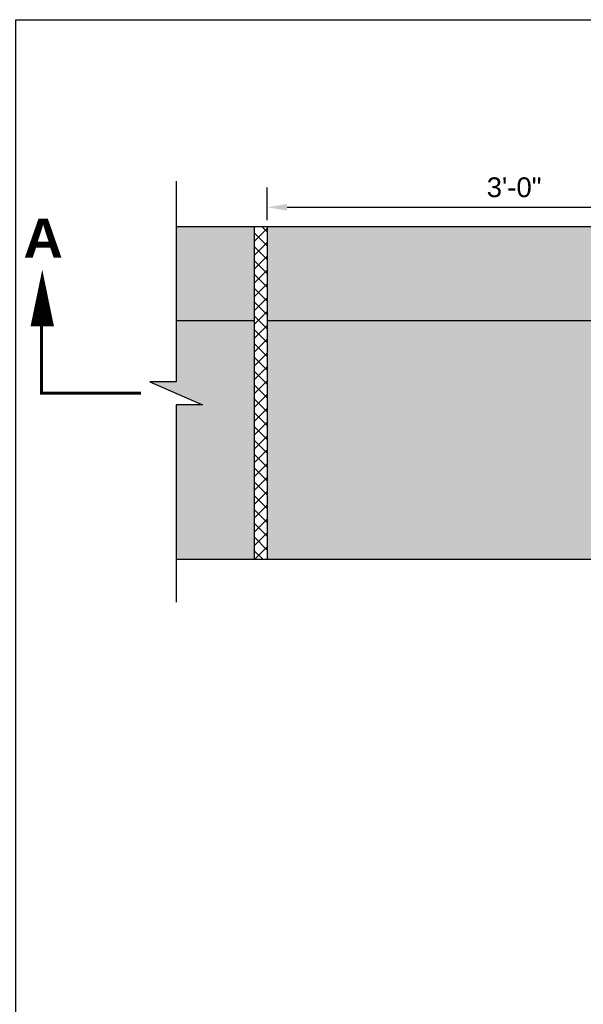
# Model space of a CAD drawing. Header units: feet. Extents: x 6 to 219, y -47 to 30.
# Tile 7 of 47: x 158 to 161.6, y 18.08 to 24.37. Entities that reach past the tile are written whole.
import ezdxf

# ---------------------------------------------------------------- set-up
doc = ezdxf.new("R2010")
doc.units = ezdxf.units.FT
doc.header["$MEASUREMENT"] = 0
doc.linetypes.add('B', pattern=[0.3, 0.25, -0.05])
doc.linetypes.add('PHANTOM2', pattern=[1.25, 0.625, -0.125, 0.125, -0.125, 0.125, -0.125])
doc.layers.add('COLUMNS', color=6, linetype='Continuous', plot=False)
for name, color, linetype in [('DETAILS', 4, 'Continuous'), ('HATCH', 247, 'Continuous'), ('PHANTOM', 7, 'PHANTOM2'), ('text', 9, 'Continuous')]:
    doc.layers.add(name, color=color, linetype=linetype)
doc.styles.get("Standard").update_dxf_attribs({"font": 'arial.ttf'})
doc.dimstyles.get("Standard").update_dxf_attribs({"dimtxt": 0.18, "dimasz": 0.18, "dimexe": 0.18, "dimexo": 0.0625, "dimgap": 0.09, "dimtad": 0, "dimtih": 1, "dimtoh": 1, "dimdec": 4, "dimzin": 0, "dimdsep": 46, "dimtxsty": 'Standard', "dimcen": 0.09, "dimadec": 0, "dimazin": 0, "dimtfac": 1, "dimtdec": 4, "dimtofl": 0, "dimtmove": 0, "dimatfit": 3, "dimfxl": 1, "dimtolj": 1, "dimtzin": 0, "dimarcsym": 0})

# ---------------------------------------------------------------- blocks, each defined once
blk = doc.blocks.new('*D33')
at = {"layer": 'Defpoints', "color": 0, "linetype": 'Continuous', "transparency": 16777216}
for p in [(162.7888, 23.1753), (159.5813, 23.0498), (162.7888, 23.0498)]:
    blk.add_point(p, dxfattribs=at)
at = {"layer": 'DETAILS', "color": 0, "linetype": 'Continuous', "lineweight": -2, "transparency": 16777216}
for p, q in [((159.5813, 23.0936), (159.5813, 23.3013)), ((162.7888, 23.0936), (162.7888, 23.3013)), ((159.7073, 23.1753), (162.6628, 23.1753))]:
    blk.add_line(p, q, dxfattribs=at)
at = {"layer": 'DETAILS', "color": 0, "linetype": 'Continuous', "transparency": 16777216}
for points in [[(159.7073, 23.1963), (159.7073, 23.1543), (159.5813, 23.1753)], [(162.6628, 23.1963), (162.6628, 23.1543), (162.7888, 23.1753)]]:
    blk.add_solid(points, dxfattribs=at)
at = {"layer": 'DETAILS', "color": 0, "linetype": 'Continuous', "transparency": 16777216, "insert": (161.1591, 23.3026), "char_height": 0.126, "attachment_point": 5}
blk.add_mtext('\\A1;3\'-0"', dxfattribs=at)

msp = doc.modelspace()

# ---------------------------------------------------------------- hatches: boundary and pattern name
at = {"layer": 'HATCH', "linetype": 'Continuous'}
h = msp.add_hatch(dxfattribs=at)
h.set_pattern_fill('ANSI37', color=256, scale=0.5)
h.set_pattern_definition([(45, (-12.035417, -4.76992), (-0.044194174, 0.044194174), []), (135, (-12.035417, -4.76992), (-0.044194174, -0.044194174), [])])
h.paths.add_polyline_path([(159.58133, 23.04981), (159.498, 23.04981), (159.498, 20.9231), (159.58133, 20.9231)])
h.paths.add_polyline_path([(169.66466, 23.04981), (169.58133, 23.04981), (169.58133, 20.92379), (169.66466, 20.92379)])
at = {"layer": 'text', "linetype": 'Continuous'}
h = msp.add_hatch(color=255, dxfattribs=at)
h.dxf.hatch_style = 1
h.paths.add_polyline_path([(159.498, 23.04981), (158.998, 23.04981), (158.99801, 22.4492), (159.498, 22.4492)])
h.paths.add_polyline_path([(159.498, 22.4492), (158.99801, 22.4492), (158.99802, 22.06063), (158.82967, 22.06063), (159.16632, 21.91228), (158.998, 21.91228), (158.998, 20.9231), (159.498, 20.9231)])
edge = h.paths.add_edge_path()
edge.add_arc((163.04447, 23.0147), 0.03517, 92.925856, 180, ccw=False)
edge.add_line((163.04268, 23.04981), (159.58133, 23.04981))
edge.add_line((159.58133, 23.04981), (159.58133, 22.4492))
edge.add_line((159.58133, 22.4492), (163.01251, 22.4492))
edge.add_arc((163.08586, 22.47113), 0.07655, 180.640026, 196.64631, ccw=False)
edge.add_line((163.00931, 22.47028), (163.00931, 23.0147))
edge = h.paths.add_edge_path()
edge.add_arc((162.98627, 22.38617), 0.05466, 1.360219, 35.806276)
edge.add_arc((163.08586, 22.47113), 0.07655, 196.64631, 223.800277, ccw=False)
edge.add_line((163.01251, 22.4492), (159.58133, 22.4492))
edge.add_line((159.58133, 22.4492), (159.58133, 20.9231))
edge.add_line((159.58133, 20.9231), (163.07429, 20.9231))
edge.add_arc((163.07358, 20.95577), 0.03268, 181.857966, 271.244371, ccw=False)
edge.add_line((163.04092, 20.95471), (163.04092, 22.38747))
edge = h.paths.add_edge_path()
edge.add_line((169.58133, 22.4492), (166.15013, 22.4492))
edge.add_arc((166.07679, 22.47113), 0.07655, 316.199723, 343.35369, ccw=False)
edge.add_arc((166.17637, 22.38617), 0.05466, 144.193724, 181.360219)
edge.add_line((166.12173, 22.38487), (166.12173, 20.95683))
edge.add_arc((166.08907, 20.95577), 0.03268, -78.087864, 1.857966, ccw=False)
edge.add_line((166.09581, 20.92379), (169.58133, 20.92379))
edge.add_line((169.58133, 20.92379), (169.58133, 22.4492))
edge = h.paths.add_edge_path()
edge.add_line((169.58133, 23.04981), (166.11638, 23.04981))
edge.add_arc((166.11817, 23.0147), 0.03517, 0, 92.925856, ccw=False)
edge.add_line((166.15334, 23.0147), (166.15334, 22.47199))
edge.add_arc((166.07679, 22.47113), 0.07655, -16.64631, 0.640026, ccw=False)
edge.add_line((166.15013, 22.4492), (169.58133, 22.4492))
edge.add_line((169.58133, 22.4492), (169.58133, 23.04981))
h.paths.add_polyline_path([(170.16467, 23.04981), (169.66466, 23.04981), (169.66466, 22.4492), (170.16468, 22.4492)])
h.paths.add_polyline_path([(170.16466, 21.91228), (170.33299, 21.91228), (169.99634, 22.06063), (170.16469, 22.06063), (170.16468, 22.4492), (169.66466, 22.4492), (169.66466, 20.92379), (170.16466, 20.92379)])

# ---------------------------------------------------------------- linework, layer by layer
at = {"layer": 'COLUMNS', "color": 3, "flags": 128}
msp.add_lwpolyline([(157.97252, 3.62445), (157.97252, 24.37445), (188.34752, 24.37445), (188.34752, 3.62445)], close=True, dxfattribs=at)
at = {"layer": 'DETAILS'}
for p, q in [((158.998, 23.34192), (158.99802, 22.06063)), ((158.82967, 22.06063), (159.16632, 21.91228)), ((158.99802, 22.06063), (158.82967, 22.06063)), ((158.998, 21.91228), (158.998, 20.65178)), ((159.16632, 21.91228), (158.998, 21.91228))]:
    msp.add_line(p, q, dxfattribs=at)
at = {"layer": 'DETAILS', "linetype": 'Continuous'}
for points in [[(163.0441, 23.04981), (158.998, 23.04981)], [(159.498, 23.04981), (159.498, 20.9231)], [(159.58133, 23.04981), (159.58133, 20.9231)], [(159.498, 22.4492), (158.998, 22.4492)], [(163.01252, 22.4492), (159.58133, 22.4492)], [(163.07429, 20.9231), (158.998, 20.9231)]]:
    msp.add_lwpolyline(points, dxfattribs=at)
at = {"layer": 'PHANTOM', "linetype": 'Continuous'}
msp.add_lwpolyline([(158.1423, 22.77644, 0, 0.15, 0), (158.1423, 22.4136, 0.15, 0.15, 0)], format="xyseb", dxfattribs=at)
at = {"layer": 'PHANTOM', "linetype": 'B'}
msp.add_lwpolyline([(158.13796, 22.4399, 0.01875, 0.01875, 0), (158.13796, 21.98646, 0.01875, 0.01875, 0), (158.77322, 21.98646, 0, 0, 0)], format="xyseb", dxfattribs=at)

# ---------------------------------------------------------------- texts
at = {"layer": 'PHANTOM', "insert": (158.02206, 23.10327), "char_height": 0.25, "width": 0.351345, "attachment_point": 1}
msp.add_mtext('{\\fArial|b1|i0|c0|p34;A}', dxfattribs=at)

# ---------------------------------------------------------------- dimensions: what is measured, and where the dimension line sits
at = {"layer": 'DETAILS', "linetype": 'Continuous'}
dim = msp.add_linear_dim(base=(162.7888, 23.17527), p1=(159.58133, 23.04981), p2=(162.7888, 23.04981), angle=0, text='3\'-0"', dimstyle='Standard', override={"dimscale": 0.7, "dimtad": 1, "dimtih": 0, "dimtoh": 0, "dimse1": 0, "dimse2": 0}, dxfattribs=at)
dim.commit()
dim.dimension.update_dxf_attribs({"geometry": '*D33', "text_midpoint": (161.15913, 23.17527), "dimtype": 161})

doc.saveas('drawing.dxf')
